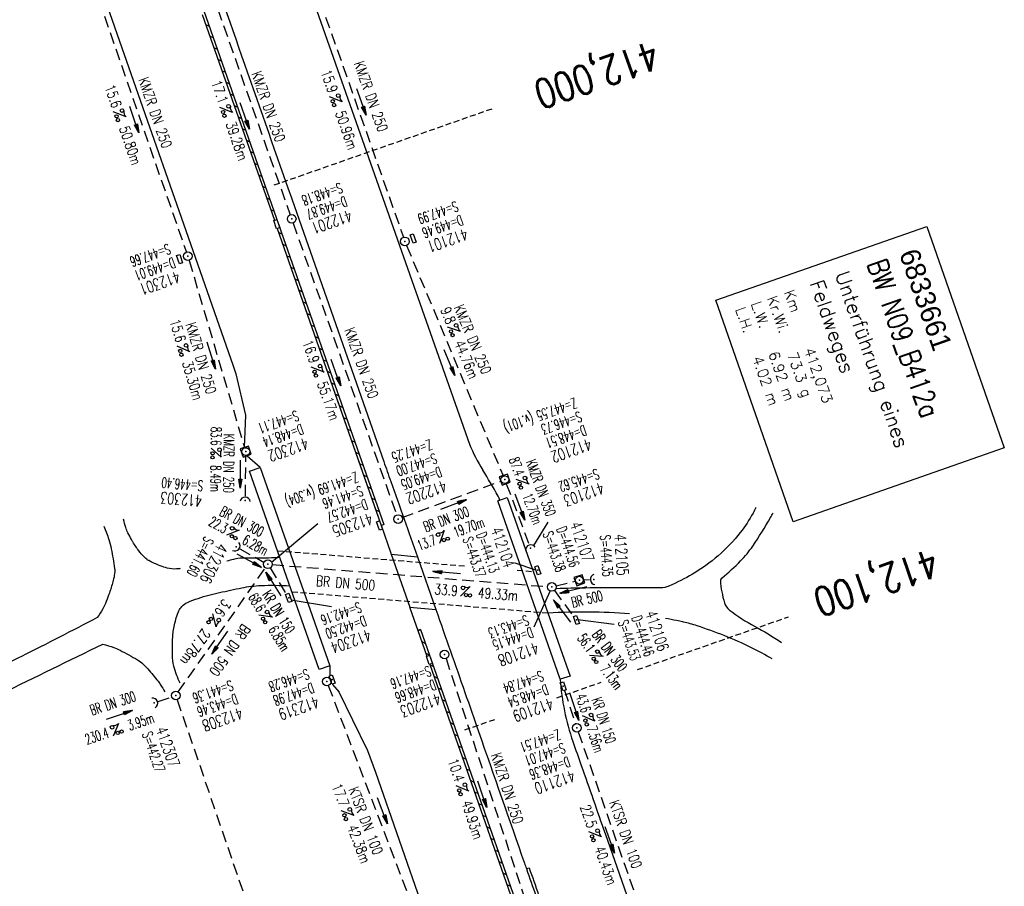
# Model space of a CAD drawing. Extents: x 232973 to 447511, y -373687 to 444035.
# Tile 7 of 40: x 447145 to 447316, y 443158 to 443308. Entities that reach past the tile are written whole.
import ezdxf
from ezdxf.enums import TextEntityAlignment as Align

# ---------------------------------------------------------------- set-up
doc = ezdxf.new("R2010")
doc.units = 0
doc.header["$LTSCALE"] = 2
doc.header["$MEASUREMENT"] = 0
for name, pattern in [('AUSGEZOGEN', [0]), ('GESTRICH-X2', [1.5, 1, -0.5]), ('GESTRICHELT', [0.75, 0.5, -0.25]), ('STRICHLINIEX2', [0.5, 0.25, -0.25])]:
    doc.linetypes.add(name, pattern=pattern)
doc.layers.get('0').update_dxf_attribs({"linetype": 'AUSGEZOGEN'})
for name, color, linetype in [('BAUWO', 250, 'CONTINUOUS'), ('BAUWUTOP', 250, 'GESTRICHELT'), ('BW-SCHRIFT', 1, 'AUSGEZOGEN'), ('FBR', 8, 'CONTINUOUS'), ('HEKTOM', 250, 'GESTRICHELT'), ('Ingenieurbauwerke', 15, 'CONTINUOUS'), ('KANAL', 7, 'GESTRICH-X2'), ('PFEIL', 7, 'CONTINUOUS'), ('SCHACHTNR', 6, 'CONTINUOUS'), ('SCHLITZRINNE', 8, 'AUSGEZOGEN'), ('SCHSYMBOL', 7, 'AUSGEZOGEN'), ('STRASSE', 8, 'CONTINUOUS'), ('TEXTO', 4, 'CONTINUOUS'), ('TEXTU', 4, 'CONTINUOUS')]:
    doc.layers.add(name, color=color, linetype=linetype)
doc.styles.add('ROMANS', font='romans.shx', dxfattribs={"width": 0.8})
doc.styles.add('UNIR-O', font='unir_o.shx', dxfattribs={"height": 2.5})

# ---------------------------------------------------------------- blocks, each defined once
blk = doc.blocks.new('GST')
at = {"color": 0}
blk.add_circle((0, 0), 0.75, dxfattribs=at)
blk.add_point((0, 0), dxfattribs=at)
blk = doc.blocks.new('17')
blk.add_lwpolyline([(-0.76, -1.22), (0.75, -1.22), (0.75, -1.8), (-0.76, -1.8)], close=True)
blk.add_blockref('GST', (0, 0))
blk = doc.blocks.new('PFEIL2')
at = {"color": 0}
for p, q in [((0.88, 0), (-2.4, -0.01)), ((0.88, -0.27), (0.88, 0.28)), ((0.88, 0.28), (2.43, 0.01)), ((0.91, 0.27), (0.88, 0.26)), ((0.97, 0.26), (0.88, 0.25)), ((1.02, 0.25), (0.88, 0.23)), ((1.07, 0.24), (0.88, 0.21)), ((1.13, 0.23), (0.88, 0.19)), ((1.18, 0.22), (0.88, 0.17)), ((1.24, 0.21), (0.88, 0.15)), ((1.29, 0.21), (0.88, 0.14)), ((1.34, 0.2), (0.88, 0.12)), ((1.4, 0.19), (0.88, 0.1)), ((1.45, 0.18), (0.88, 0.08)), ((1.51, 0.17), (0.88, 0.06)), ((1.56, 0.16), (0.88, 0.04)), ((1.61, 0.15), (0.88, 0.02)), ((1.67, 0.14), (0.88, 0.01)), ((1.72, 0.13), (0.88, -0.01)), ((1.78, 0.12), (0.88, -0.03)), ((1.83, 0.11), (0.88, -0.05)), ((1.88, 0.1), (0.88, -0.07)), ((1.94, 0.09), (0.88, -0.09)), ((2.05, 0.08), (0.88, -0.12)), ((1.99, 0.08), (0.88, -0.11)), ((2.1, 0.07), (0.88, -0.14)), ((2.15, 0.06), (0.88, -0.16)), ((2.21, 0.05), (0.88, -0.18)), ((2.26, 0.04), (0.88, -0.2)), ((2.32, 0.03), (0.88, -0.22)), ((2.37, 0.02), (0.88, -0.23)), ((2.42, 0.01), (0.88, -0.25)), ((2.43, 0.01), (0.88, -0.27))]:
    blk.add_line(p, q, dxfattribs=at)
blk = doc.blocks.new('20')
blk.add_lwpolyline([(-0.75, -0.75), (0.75, -0.75), (0.75, 0.75), (-0.75, 0.75)], close=True)
blk.add_circle((0, 0), 0.676)
blk.add_point((0, 0))
blk = doc.blocks.new('30')
at = {"color": 0}
for p, q in [((-0.75, -0.29), (-0.75, 0.29)), ((-0.75, 0.29), (0.75, 0.29)), ((0.75, 0.29), (0.75, -0.29)), ((0.75, -0.29), (-0.75, -0.29))]:
    blk.add_line(p, q, dxfattribs=at)
blk.add_point((0, 0), dxfattribs=at)
blk = doc.blocks.new('PROM')
blk.add_line((1.57, 1.82), (0.02, 0.02))
for centre, radius in [((0.32, 1.51), 0.317), ((0.94, 0.29), 0.283), ((1.64, 0.29), 0.283)]:
    blk.add_circle(centre, radius)
blk.add_arc((0.99, 2.68), 1.03, 239.1414, 303.3549)
blk = doc.blocks.new('42')
at = {"color": 0}
blk.add_arc((-0.02, -0.31), 0.91, 12.5363, 167.4637, dxfattribs=at)
blk.add_point((0, 0), dxfattribs=at)
blk = doc.blocks.new('40')
at = {"color": 0}
blk.add_arc((0.02, 0.31), 0.91, 192.5363, 347.4637, dxfattribs=at)
blk.add_point((0, 0), dxfattribs=at)
blk = doc.blocks.new('10')
blk.add_blockref('GST', (0, 0))
blk = doc.blocks.new('13')
blk.add_lwpolyline([(0.76, 1.22), (-0.75, 1.22), (-0.75, 1.8), (0.76, 1.8)], close=True)
at = {"rotation": 180}
blk.add_blockref('GST', (0, 0), dxfattribs=at)

msp = doc.modelspace()

# ---------------------------------------------------------------- linework, layer by layer
at = {"layer": 'BAUWO'}
for p, q in [((447185.16, 443230.14), (447187, 443230.8)), ((447187, 443230.8), (447199.09, 443196.43)), ((447197.25, 443195.76), (447185.16, 443230.14)), ((447228.16, 443224.99), (447229.8, 443225.57)), ((447229.8, 443225.57), (447240.74, 443194.6)), ((447238.99, 443194.08), (447228.16, 443224.99)), ((447209.74, 443215.74), (447212.93, 443206.58)), ((447209.74, 443215.74), (447214.26, 443215.27)), ((447214.26, 443215.27), (447217.46, 443206.14)), ((447212.93, 443206.58), (447217.46, 443206.14)), ((447199.09, 443196.43), (447197.25, 443195.76)), ((447240.74, 443194.6), (447238.99, 443194.08))]:
    msp.add_line(p, q, dxfattribs=at)
at = {"layer": 'BAUWUTOP'}
for p, q in [((447190.01, 443216.36), (447222.73, 443213.7)), ((447231.53, 443212.98), (447234.33, 443212.75)), ((447236.88, 443205.52), (447192.53, 443209.2))]:
    msp.add_line(p, q, dxfattribs=at)
at = {"layer": 'BW-SCHRIFT'}
msp.add_lwpolyline([(447302.48, 443272.54), (447315.92, 443234.15), (447279.36, 443221.36), (447265.93, 443259.75)], close=True, dxfattribs=at)
at = {"layer": 'FBR'}
for p, q in [((447182.37, 443248.37), (447182.79, 443247.02)), ((447182.79, 443247.02), (447184.47, 443239.84)), ((447184.47, 443239.84), (447184.27, 443234.21)), ((447184.75, 443232.79), (447187.03, 443230.81)), ((447209.7, 443215.89), (447208.01, 443220.73)), ((447209.74, 443215.74), (447209.7, 443215.89)), ((447212.91, 443206.56), (447212.97, 443206.43)), ((447212.97, 443206.43), (447214.36, 443202.51)), ((447214.36, 443202.51), (447214.79, 443202.67)), ((447199.11, 443196.44), (447199.07, 443194.59)), ((447199.56, 443193.17), (447200.73, 443191.83))]:
    msp.add_line(p, q, dxfattribs=at)
at = {"layer": 'FBR', "flags": 128}
for points in [[(447054.23, 443672.01, -0.000058), (447059.15, 443657.98, -0.000209), (447060.51, 443654.1), (447076.91, 443607.23, -0.00001), (447085.11, 443583.76, 0.00012), (447093.32, 443560.29, 0.000417), (447101.43, 443537.18, -0.000045), (447109.54, 443514.08, -0.00001), (447124.64, 443471.03, -0.000095), (447126.18, 443466.66, -0.000016), (447129.92, 443455.97, -0.000005), (447142.61, 443419.74, -0.000002), (447150.9, 443396.08, 0.000002), (447159.19, 443372.42, 0.000036), (447167.39, 443349.02, -0.000032), (447175.58, 443325.62, -0.000186), (447183.81, 443302.1, 0.000047), (447192.04, 443278.58, 0.000085), (447192.14, 443278.31, 0), (447208.43, 443231.8, 0.000395), (447209.64, 443228.37, 0.000103), (447214.26, 443215.27)], [(447233.13, 443161.27, 0.000068), (447234.78, 443156.57, -0.000142), (447236.42, 443151.87, -0.000108), (447237.55, 443148.62, 0.000029), (447241.76, 443136.55, 0.000283), (447247.45, 443120.29, -0.000296), (447252.9, 443104.69, -0.001543), (447254.47, 443100.14, -0.000665), (447258.08, 443089.54, -0.002456), (447262.61, 443075.94, -0.000291), (447263.58, 443072.99, -0.000291)]]:
    msp.add_lwpolyline(points, format="xyb", dxfattribs=at)
for points in [[(447041.12, 443647.93), (447049.5, 443624.23), (447057.64, 443600.76), (447065.84, 443577.21), (447074.08, 443553.72), (447082.36, 443530.36), (447091.33, 443507.06), (447099.91, 443483.61), (447108.15, 443460.15), (447116.43, 443436.52), (447124.64, 443413.08), (447132.94, 443389.49), (447141.15, 443366.03), (447149.45, 443342.39), (447157.67, 443318.88), (447165.87, 443295.39), (447174.16, 443271.82), (447182.37, 443248.37)], [(447214.81, 443202.68), (447216.76, 443197.12), (447233.21, 443150.11), (447249.67, 443103.02)], [(447231.73, 443107.39), (447223.54, 443130.85), (447215.25, 443154.36), (447207.03, 443177.9), (447205.68, 443181.66), (447203.06, 443186.99), (447200.73, 443191.83)]]:
    msp.add_lwpolyline(points, dxfattribs=at)
at = {"layer": 'FBR'}
for points in [[(447121.6, 443524.97), (447122.89, 443521.3), (447131.15, 443497.7, -0.000001), (447139.41, 443474.1), (447172.44, 443379.72), (447197.21, 443308.93), (447223.28, 443234.83, 0.000007)], [(447217.46, 443206.14, -0.00014), (447222.49, 443191.79, -0.000298), (447224.85, 443185.02, -0.000007), (447232.81, 443162.19, 0.000171), (447233.13, 443161.27, 0.000068)], [(447241.18, 443183.3, 0.000003), (447242.64, 443179.15, -0.000007), (447246.77, 443167.35), (447255.02, 443143.75, -0.000006), (447259.15, 443131.95, 0.000022), (447263.28, 443120.15, 0.000246), (447263.32, 443120.04, -0.000037), (447263.59, 443119.28, -0.001707), (447266.64, 443110.48, -0.001063), (447271.47, 443096.32, -0.001991), (447274.94, 443085.93, -0.000907), (447277.58, 443077.89)]]:
    msp.add_lwpolyline(points, format="xyb", dxfattribs=at)
for centre, radius, start, end in [((447251.41, 443246.37), 30.4, 202.307, 211.8376), ((447123.63, 443167.03), 120, 29.3388, 31.8376), ((447226.28, 443224.73), 2.25, 9.8405, 29.3388), ((447279.47, 443196.7), 40.56, 183.7035, 199.2897)]:
    msp.add_arc(centre, radius, start, end, dxfattribs=at)
at = {"layer": 'HEKTOM'}
for p, q in [((447189.44, 443279.72), (447227.19, 443292.94)), ((447252.38, 443195.76), (447278.52, 443204.89)), ((447238.41, 443190.88), (447246.06, 443193.56)), ((447222.47, 443185.31), (447227.96, 443187.23))]:
    msp.add_line(p, q, dxfattribs=at)
at = {"layer": 'Ingenieurbauwerke', "linetype": 'STRICHLINIEX2'}
msp.add_ellipse((432606.62, 439384.14), major_axis=(-3604.72, 14567.69), ratio=1, start_param=-1.56314, end_param=-1.537591, dxfattribs=at)
at = {"layer": 'KANAL'}
for p, q in [((447195.37, 443317.31), (447211.84, 443270.66)), ((447158.06, 443314.62), (447174.25, 443268.06)), ((447179.69, 443310.19), (447192.22, 443274.56)), ((447192.72, 443273.12), (447210.66, 443222.56)), ((447212.38, 443269.25), (447229.09, 443229.38)), ((447174.72, 443266.66), (447184.31, 443234.25)), ((447184.47, 443225.78), (447184.53, 443232.78)), ((447211.63, 443222.09), (447228.69, 443228.41)), ((447229.66, 443227.97), (447233.56, 443217.47)), ((447183.5, 443216.66), (447187.72, 443214.34)), ((447172.84, 443191.88), (447187.94, 443213.38)), ((447188.75, 443213.38), (447191.56, 443208.81)), ((447189.13, 443213.94), (447236.78, 443210.13)), ((447238.28, 443210.25), (447241.59, 443211.06)), ((447243.06, 443211.28), (447244.06, 443211.34)), ((447238, 443209.47), (447241.34, 443204.94)), ((447219.22, 443197.66), (447234.31, 443151.62)), ((447198.81, 443193), (447213.38, 443154.78)), ((447239.75, 443192.16), (447241.63, 443186.41)), ((447169.38, 443190.25), (447171.72, 443191)), ((447242.12, 443184.97), (447254.94, 443148.22))]:
    msp.add_line(p, q, dxfattribs=at)
at = {"layer": 'KANAL', "flags": 128}
msp.add_lwpolyline([(447172.66, 443190.53), (447218.3, 443057.15), (447221.62, 443047.44)], dxfattribs=at)
at = {"layer": 'SCHACHTNR'}
for p, q in [((447188.97, 443214.37), (447197.02, 443221.08)), ((447234.4, 443217.24), (447236.88, 443221.31)), ((447234.78, 443212.98), (447231.17, 443214.19)), ((447237.21, 443209.31), (447234.42, 443203.09)), ((447192.41, 443207.82), (447199.39, 443206.71)), ((447242.06, 443204.45), (447248.32, 443203.63))]:
    msp.add_line(p, q, dxfattribs=at)
at = {"layer": 'SCHLITZRINNE'}
for p, q in [((447177.61, 443307.53), (447178.18, 443307.25)), ((447178.31, 443305.53), (447178.89, 443305.25)), ((447179.01, 443303.52), (447179.59, 443303.25)), ((447179.71, 443301.52), (447180.29, 443301.24)), ((447180.42, 443299.52), (447180.99, 443299.24)), ((447181.12, 443297.51), (447181.69, 443297.24)), ((447181.82, 443295.51), (447182.4, 443295.23)), ((447182.52, 443293.51), (447183.1, 443293.23)), ((447183.22, 443291.51), (447183.8, 443291.23)), ((447183.93, 443289.5), (447184.5, 443289.22)), ((447184.63, 443287.5), (447185.2, 443287.22)), ((447185.33, 443285.5), (447185.91, 443285.22)), ((447186.03, 443283.49), (447186.61, 443283.22)), ((447186.74, 443281.49), (447187.31, 443281.21)), ((447187.44, 443279.49), (447188.01, 443279.21)), ((447188.14, 443277.48), (447188.72, 443277.21)), ((447188.84, 443275.48), (447189.42, 443275.2)), ((447190.25, 443271.48), (447190.82, 443271.2)), ((447190.95, 443269.47), (447191.52, 443269.2)), ((447191.65, 443267.47), (447192.22, 443267.19)), ((447192.35, 443265.47), (447192.92, 443265.19)), ((447193.05, 443263.47), (447193.62, 443263.19)), ((447193.75, 443261.47), (447194.32, 443261.19)), ((447194.45, 443259.46), (447195.02, 443259.19)), ((447195.15, 443257.46), (447195.73, 443257.18)), ((447195.85, 443255.46), (447196.43, 443255.18)), ((447196.55, 443253.46), (447197.13, 443253.18)), ((447197.25, 443251.45), (447197.83, 443251.18)), ((447197.95, 443249.45), (447198.53, 443249.18)), ((447198.65, 443247.45), (447199.23, 443247.17)), ((447199.35, 443245.45), (447199.93, 443245.17)), ((447200.05, 443243.45), (447200.63, 443243.17)), ((447200.75, 443241.44), (447201.33, 443241.17)), ((447201.46, 443239.44), (447202.03, 443239.16)), ((447202.16, 443237.44), (447202.73, 443237.16)), ((447202.86, 443235.44), (447203.43, 443235.16)), ((447203.56, 443233.43), (447204.13, 443233.16)), ((447204.26, 443231.43), (447204.83, 443231.16)), ((447204.96, 443229.43), (447205.53, 443229.15)), ((447205.66, 443227.43), (447206.23, 443227.15)), ((447206.36, 443225.43), (447206.94, 443225.15)), ((447207.06, 443223.42), (447207.64, 443223.15)), ((447208.43, 443220.88), (447208.01, 443220.73)), ((447208.43, 443220.88), (447208.01, 443220.72)), ((447215.01, 443200.6), (447215.64, 443200.29)), ((447215.71, 443198.6), (447216.35, 443198.29)), ((447216.41, 443196.59), (447217.05, 443196.29)), ((447217.11, 443194.59), (447217.75, 443194.28)), ((447217.81, 443192.59), (447218.45, 443192.28)), ((447218.51, 443190.59), (447219.15, 443190.28)), ((447219.21, 443188.58), (447219.85, 443188.28)), ((447219.92, 443186.58), (447220.55, 443186.27)), ((447220.62, 443184.58), (447221.25, 443184.27)), ((447221.32, 443182.57), (447221.95, 443182.27)), ((447222.02, 443180.57), (447222.66, 443180.26)), ((447222.72, 443178.57), (447223.36, 443178.26)), ((447223.42, 443176.57), (447224.06, 443176.26)), ((447224.12, 443174.56), (447224.76, 443174.26)), ((447224.82, 443172.56), (447225.46, 443172.25)), ((447225.52, 443170.56), (447226.16, 443170.25)), ((447226.22, 443168.55), (447226.86, 443168.25)), ((447226.92, 443166.55), (447227.56, 443166.24)), ((447227.62, 443164.55), (447228.26, 443164.24)), ((447228.33, 443162.55), (447228.96, 443162.24)), ((447229.03, 443160.54), (447229.66, 443160.24)), ((447229.73, 443158.54), (447230.36, 443158.23))]:
    msp.add_line(p, q, dxfattribs=at)
at = {"layer": 'SCHLITZRINNE', "flags": 128}
for points in [[(447052.69, 443665.53), (447068.14, 443621.46), (447084.44, 443574.94), (447097.86, 443536.64), (447110.97, 443499.15), (447124.26, 443461.21), (447137.5, 443423.38), (447150.93, 443385.13), (447164.08, 443347.54), (447177.2, 443310.06), (447190.28, 443272.75), (447208.43, 443220.88)], [(447177, 443309.25), (447189.49, 443273.64)], [(447177, 443309.25), (447189.5, 443273.61)], [(447189.99, 443272.2), (447207.49, 443222.2)], [(447189.99, 443272.2), (447208, 443220.73)], [(447207.98, 443220.78), (447208.01, 443220.72)], [(447214.81, 443202.68), (447214.33, 443202.51)], [(447214.33, 443202.51), (447215.89, 443198.07)], [(447214.81, 443202.68), (447216.76, 443197.12), (447233.21, 443150.11), (447249.67, 443103.02)], [(447216.39, 443196.65), (447232.38, 443150.96)], [(447233.13, 443161.27), (447233.61, 443161.43)]]:
    msp.add_lwpolyline(points, dxfattribs=at)
at = {"layer": 'SCHLITZRINNE'}
for points in [[(447233.13, 443161.27, 0.000068), (447234.78, 443156.57, -0.000142), (447236.42, 443151.87, -0.000108), (447237.55, 443148.62, 0.000029), (447241.76, 443136.55, 0.000283), (447247.45, 443120.29, -0.000296), (447252.9, 443104.69, -0.001543), (447254.47, 443100.14, -0.000665), (447258.08, 443089.54, -0.002456), (447262.61, 443075.94, -0.001817), (447268.59, 443057.5, -0.001154), (447271.07, 443049.66, -0.001184), (447273.46, 443042.01, -0.002933), (447278.18, 443026.45, -0.00276), (447283.01, 443009.86, -0.000806), (447285.45, 443001.24, -0.000978), (447287.43, 442994.13, -0.001489), (447291.98, 442977.53, -0.001531)], [(447233.61, 443161.43, 0.000068), (447235.25, 443156.74, -0.000028), (447236.62, 443152.82, -0.000108)]]:
    msp.add_lwpolyline(points, format="xyb", dxfattribs=at)
at = {"layer": 'SCHSYMBOL'}
for points in [[(447189.92, 443273.76), (447190.42, 443272.34), (447189.87, 443272.15), (447189.37, 443273.57)], [(447207.72, 443221.53), (447208.23, 443220.11), (447207.68, 443219.92), (447207.18, 443221.33)], [(447216.36, 443198.24), (447216.86, 443196.82), (447216.31, 443196.63), (447215.81, 443198.05)]]:
    msp.add_lwpolyline(points, close=True, dxfattribs=at)
at = {"layer": 'STRASSE'}
for points in [[(447272.86, 443223.83, -0.018941), (447272.39, 443222.88, -0.042047), (447270.18, 443219.51, -0.046768), (447266.36, 443215.49, -0.047414), (447261.91, 443212.3, -0.030014), (447257.8, 443210.22, -0.095531), (447256.38, 443209.91, -0.010974), (447254.71, 443209.9, 0.003745), (447249.82, 443209.95, 0.005205), (447243.36, 443209.89, 0.002666), (447238.36, 443209.77)], [(447267.02, 443211.66, 0.02923), (447270.24, 443214.58, 0.045418), (447272.34, 443217.16, 0.01728), (447275.43, 443222.08, 0.024168), (447275.87, 443222.92, 0.050866)], [(447159.97, 443220.58, -0.019203), (447160.8, 443218.3, -0.027599), (447161.22, 443216.66, -0.01036), (447161.82, 443213.27, -0.061411), (447161.84, 443212.68, -0.037517), (447161.64, 443211.49, -0.021504), (447161.05, 443209.47, -0.006831), (447160.77, 443208.67, -0.003709), (447160.22, 443207.22, -0.038817), (447159.77, 443206.27, -0.023), (447158.81, 443204.77)], [(447173.19, 443213.25, -0.00239), (447172.53, 443213.19, -0.088025), (447170.91, 443213.34, -0.026086), (447169.73, 443213.72, -0.022159), (447168.39, 443214.31, -0.004016), (447167.72, 443214.65, -0.019809), (447167.59, 443214.72, -0.040415), (447167.37, 443214.88, -0.016335), (447166.89, 443215.33, -0.036006), (447166.02, 443216.33, -0.025493), (447164.97, 443217.87, -0.012697), (447164.74, 443218.29, -0.004603), (447164.12, 443219.47, -0.041315), (447163.75, 443220.35, -0.026454), (447163.37, 443221.81)], [(447190.43, 443215.15, -0.004012), (447188.49, 443215.08, -0.006912), (447187.36, 443215.06, -0.005236), (447184.97, 443215.08, 0.011859), (447183.92, 443215.08, 0.061501), (447182.43, 443214.85, -0.007954), (447181.26, 443214.54, -0.022574)], [(447173.15, 443193.41, -0.042725), (447172.07, 443196.34, -0.067716), (447171.81, 443198.3, -0.009116), (447171.88, 443201.37, -0.028954), (447171.98, 443202.34, -0.013993), (447172.2, 443203.52, -0.013536), (447172.49, 443204.72, -0.047616), (447172.95, 443205.94, -0.066859), (447173.47, 443206.71, -0.113653), (447174.43, 443207.4, -0.033695), (447178.15, 443208.66, -0.010334), (447179.96, 443209.1, -0.00484), (447183.86, 443209.93, -0.039435), (447187.14, 443210.32, -0.025988), (447192.15, 443210.27)], [(447266.73, 443211.16, 0.053033), (447267.44, 443207.32, 0.158307), (447268.3, 443206.07, 0.041546), (447272.67, 443203.26, -0.026452), (447277.32, 443200.47, -0.004513)], [(447251.02, 443205.41, 0.03553), (447236.88, 443205.54)], [(447158.81, 443204.77, -0.005122), (447145.7, 443198.05, -0.00755), (447136.69, 443193.72, -0.000851), (447126.28, 443188.92, -0.000105), (447126.09, 443188.84, -0.042049)], [(447275.73, 443197.6, 0.014962), (447272.14, 443199.53, 0.022332), (447267.4, 443201.64, 0.013115), (447262.71, 443203.34, 0.026259), (447260.31, 443204, 0.002994), (447260.23, 443204.02, 0.000243), (447259.15, 443204.24, 0.007169), (447257.22, 443204.61, 0.03879)], [(447127.45, 443184.26, -0.001594), (447142.21, 443191.59, -0.00157), (447159.76, 443200.16)], [(447159.76, 443200.16, -0.021463), (447161.68, 443199.59, -0.036518), (447162.76, 443199.12, -0.016245), (447165.8, 443197.43, -0.049169), (447166.72, 443196.74, -0.028764), (447167.58, 443195.86, -0.012912), (447169.33, 443193.74, -0.023013), (447169.77, 443193.11, -0.012674), (447170.5, 443191.92)]]:
    msp.add_lwpolyline(points, format="xyb", dxfattribs=at)
msp.add_arc((447267.36, 443211.14), 0.626, 122.7616, 177.8912, dxfattribs=at)

# ---------------------------------------------------------------- block references
at = {"layer": 'PFEIL'}
for p, rotation in [((447204.55, 443294.13), 289.4411999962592), ((447184.34, 443291.69), 289.4031999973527), ((447165.22, 443291.03), 289.1630000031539), ((447178.56, 443250.16), 286.5126999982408), ((447219.82, 443248.93), 292.7275999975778), ((447200.15, 443247.22), 289.5180000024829), ((447183.6, 443229.63), 269.4535999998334), ((447220.5, 443224.32), 20.28709999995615), ((447232.03, 443223.92), 290.4028999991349), ((447185.13, 443214.62), 331.4353999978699), ((447189.31, 443210.56), 121.6479999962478), ((447219.35, 443212.6), 175.4306999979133), ((447241.26, 443209.59), 193.7616999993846), ((447239.31, 443205.89), 126.6722999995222), ((447180.04, 443200.42), 234.9611999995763), ((447241.47, 443189.26), 288.089600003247), ((447162.62, 443187.89), 18.24709999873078), ((447225.49, 443174.15), 288.1743999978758), ((447208.2, 443171.32), 290.8389000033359), ((447247.58, 443166.27), 289.2292000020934)]:
    msp.add_blockref('PFEIL2', p, dxfattribs=dict(at, rotation=rotation))
at = {"layer": 'SCHSYMBOL'}
for name, p, rotation in [('GST', (447192.48, 443273.85), 289.2892000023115), ('13', (447212.1, 443269.95), 289.2892000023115), ('17', (447174.5, 443267.37), 289.2892000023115), ('20', (447184.53, 443233.53), 289.2892000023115), ('20', (447229.39, 443228.67), 289.2892000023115), ('42', (447184.45, 443225.03), 358.6845838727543), ('GST', (447210.91, 443221.84), 289.2892000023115), ('42', (447182.85, 443217), 229.8719605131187), ('40', (447233.82, 443216.77), 199.2891999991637), ('10', (447188.37, 443214), 289.2892000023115), ('30', (447235.1, 443212.97), 289.2892000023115), ('20', (447242.31, 443211.24), 289.2892000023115), ('40', (447244.81, 443211.38), 275.5018858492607), ('10', (447237.54, 443210.07), 289.2892000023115), ('30', (447191.96, 443208.17), 289.2892000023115), ('30', (447241.8, 443204.35), 289.2892000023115), ('GST', (447218.97, 443198.36), 289.2892000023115), ('10', (447198.56, 443193.7), 289.2892000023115), ('30', (447199.48, 443194.03), 289.2892000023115), ('30', (447239.52, 443192.86), 289.2892000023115), ('10', (447172.42, 443191.25), 289.2892000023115), ('42', (447168.66, 443190.01), 289.2892000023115), ('10', (447241.87, 443185.68), 289.2892000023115)]:
    msp.add_blockref(name, p, dxfattribs=dict(at, rotation=rotation))
at = {"layer": 'TEXTU'}
for p, rotation in [((447199.01, 443295.01), 289.4411999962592), ((447180.02, 443293.16), 289.4031999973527), ((447161.56, 443292.41), 289.1630000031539), ((447219.45, 443255.1), 292.7275999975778), ((447172.64, 443251.79), 286.5126999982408), ((447195.85, 443248.14), 289.5180000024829), ((447178.49, 443234.17), 269.4535999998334), ((447231.35, 443228.73), 290.4028999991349), ((447181.15, 443219.06), 331.4353999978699), ((447218.07, 443217.6), 20.28709999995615), ((447221.71, 443208.44), 355.4306999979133), ((447178.8, 443205.47), 234.9611999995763), ((447186.78, 443205.21), 301.6479999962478), ((447244.02, 443198.22), 306.6722999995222), ((447242.8, 443187.73), 288.089600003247), ((447161.55, 443184.22), 18.24709999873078), ((447220.94, 443175.63), 288.1743999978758), ((447201.02, 443171.29), 290.8389000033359), ((447243.93, 443167.64), 289.2292000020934)]:
    msp.add_blockref('PROM', p, dxfattribs=dict(at, rotation=rotation))

# ---------------------------------------------------------------- texts
at = {"layer": 'BW-SCHRIFT'}
for s, height, style, p in [('6833661', 3.5, 'UNIR-O', (447297.65, 443267.87)), ('Unterführung eines', 2.5, 'ROMANS', (447286.54, 443264.25)), ('Feldweges', 2.5, 'ROMANS', (447282.17, 443262.71)), ('Km', 1.8, 'ROMANS', (447277.74, 443261.18)), ('L.W.   6.92 m', 1.8, 'ROMANS', (447272.02, 443259.16)), ('Kr.Wi.', 1.8, 'ROMANS', (447274.79, 443260.13)), ('L.H.   4.02 m', 1.8, 'ROMANS', (447269.3, 443258.19)), ('73.3 g', 1.8, 'ROMANS', (447278.3, 443250.39)), ('412,073', 1.8, 'ROMANS', (447281.23, 443251.18))]:
    msp.add_text(s, height=height, rotation=289.2775, dxfattribs=dict(at, style=style)).set_placement(p)
at = {"layer": 'BW-SCHRIFT', "style": 'ROMANS', "width": 0.8}
msp.add_text('BW N09_B412a', height=3.5, rotation=289.2775, dxfattribs=at).set_placement((447292.11, 443266.09))
at = {"layer": 'HEKTOM', "style": 'ROMANS', "width": 0.8}
for s, p in [('412,000', (447255.05, 443304.83)), ('412,100', (447303.46, 443216.86))]:
    msp.add_text(s, height=5, rotation=199.2892, dxfattribs=at).set_placement(p)
at = {"layer": 'SCHACHTNR', "style": 'ROMANS'}
for s, height, rotation, width, p in [('S=448.18', 1.8, 199.2892, 0.6, (447200.88, 443280.16)), ('D=449.87', 1.8, 199.2892, 0.6, (447201.69, 443277.81)), ('S=447.99', 1.8, 199.2892, 0.6, (447220.92, 443276.95)), ('412201', 2, 199.2892, 0.7, (447202.5, 443275.44)), ('D=449.46', 1.8, 199.2892, 0.6, (447221.76, 443274.57)), ('412101', 2, 199.2892, 0.7, (447222.57, 443272.23)), ('S=447.66', 1.8, 199.2892, 0.6, (447171.09, 443269.56)), ('D=449.01', 1.8, 199.2892, 0.6, (447171.91, 443267.19)), ('412301', 2, 199.2892, 0.7, (447172.72, 443264.84)), ('Z=447.55 (v.101)', 1.8, 199.2892, 0.6, (447241.49, 443242.87)), ('S=447.11', 1.8, 199.2892, 0.6, (447193.3, 443240.69)), ('S=446.73', 1.8, 199.2892, 0.6, (447242.33, 443240.53)), ('D=448.14', 1.8, 199.2892, 0.6, (447194.11, 443238.34)), ('D=448.51', 1.8, 199.2892, 0.6, (447243.15, 443238.16)), ('412302', 2, 199.2892, 0.7, (447194.96, 443235.97)), ('Z=447.25', 1.8, 199.2892, 0.6, (447216.43, 443235.67)), ('412102', 2, 199.2892, 0.7, (447243.99, 443235.81)), ('S=447.00', 1.8, 199.2892, 0.6, (447217.24, 443233.29)), ('D=449.05', 1.8, 199.2892, 0.6, (447218.09, 443230.95)), ('S=445.62', 1.8, 199.2892, 0.6, (447245.35, 443230.58)), ('S=446.40', 1.8, 175.2104, 0.6, (447177.21, 443228.46)), ('Z=441.69 (v.304)', 1.8, 199.2892, 0.6, (447203.63, 443230.04)), ('Z=441.69', 1.8, 199.2892, 0.6, (447203.63, 443230.04)), ('S=441.46', 1.8, 199.2892, 0.6, (447204.44, 443227.66)), ('412202', 2, 199.2892, 0.7, (447218.9, 443228.58)), ('412103', 2, 199.2892, 0.7, (447246.16, 443228.23)), ('412303', 2, 175.2104, 0.7, (447177.01, 443225.95)), ('D=442.57', 1.8, 199.2892, 0.6, (447205.25, 443225.32)), ('412305', 2, 199.2892, 0.7, (447206.09, 443222.94)), ('412104', 2, 289.2892, 0.7, (447226.95, 443220.02)), ('D=444.56', 1.8, 289.2892, 0.6, (447238.29, 443220.17)), ('412107', 2, 289.2892, 0.7, (447240.64, 443220.98)), ('S=441.60', 1.8, 244.0598, 0.6, (447177.42, 443218.93)), ('S=443.37', 1.8, 289.2892, 0.6, (447222.06, 443218.38)), ('D=444.13', 1.8, 289.2892, 0.6, (447224.41, 443219.19)), ('S=443.38', 1.8, 289.2892, 0.6, (447235.92, 443219.32)), ('S=444.35', 1.8, 273.8348, 0.6, (447245.87, 443219.02)), ('412105', 2, 273.8348, 0.7, (447248.38, 443219.17)), ('412306', 2, 244.0598, 0.7, (447179.67, 443217.81)), ('S=442.16', 1.8, 199.2892, 0.6, (447204.16, 443207.48)), ('D=442.50', 1.8, 199.2892, 0.6, (447205.01, 443205.14)), ('S=443.13', 1.8, 199.2892, 0.6, (447233.16, 443205.25)), ('D=444.46', 1.8, 288.4725, 0.6, (447251.32, 443204.76)), ('412106', 2, 288.4725, 0.7, (447253.7, 443205.57)), ('D=444.15', 1.8, 199.2892, 0.6, (447233.93, 443203.15)), ('S=443.53', 1.8, 288.4725, 0.6, (447248.96, 443203.98)), ('412304', 2, 199.2892, 0.7, (447205.82, 443202.76)), ('412108', 2, 199.2892, 0.7, (447234.82, 443200.53)), ('S=447.16', 1.8, 199.2892, 0.6, (447216.21, 443196.44)), ('S=446.28', 1.8, 199.2892, 0.6, (447195.13, 443195.91)), ('S=447.84', 1.8, 199.2892, 0.6, (447235.71, 443195.6)), ('S=441.36', 1.8, 199.2892, 0.6, (447181.96, 443193.95)), ('D=447.98', 1.8, 199.2892, 0.6, (447195.97, 443193.53)), ('D=448.66', 1.8, 199.2892, 0.6, (447217.06, 443194.07)), ('D=448.54', 1.8, 199.2892, 0.6, (447236.55, 443193.23)), ('D=443.46', 1.8, 199.2892, 0.6, (447182.77, 443191.61)), ('412203', 2, 199.2892, 0.7, (447217.87, 443191.72)), ('412319', 2, 199.2892, 0.7, (447196.78, 443191.19)), ('412109', 2, 199.2892, 0.7, (447237.36, 443190.88)), ('412308', 2, 199.2892, 0.7, (447183.58, 443189.23)), ('S=442.27', 1.8, 289.2892, 0.6, (447166.53, 443184.62)), ('412307', 2, 289.2892, 0.7, (447168.9, 443185.44)), ('Z=447.51', 1.8, 199.2892, 0.6, (447238.66, 443185.44)), ('S=447.01', 1.8, 199.2892, 0.6, (447239.47, 443183.1)), ('D=448.36', 1.8, 199.2892, 0.6, (447240.32, 443180.73)), ('412110', 2, 199.2892, 0.7, (447241.13, 443178.38))]:
    msp.add_text(s, height=height, rotation=rotation, dxfattribs=dict(at, width=width)).set_placement(p)
at = {"layer": 'TEXTO', "style": 'ROMANS'}
for s, rotation, width, p in [('KMZR DN 250', 289.4412, 0.75, (447205.37, 443294.77)), ('KMZR DN 250', 289.4032, 0.75, (447187.6, 443293.02)), ('KMZR DN 250', 289.163, 0.75, (447168, 443291.97)), ('KMZR DN 250', 292.7276, 0.75, (447223.01, 443252.65)), ('KMZR DN 250', 286.5127, 0.75, (447175.92, 443249.46)), ('KMZR DN 250', 289.518, 0.75, (447203.72, 443248.59)), ('KMZR DN 250', 269.4536, 0.6, (447180.69, 443231.51)), ('KMZR DN 350', 290.4029, 0.6, (447234.81, 443226.94)), ('BR DN 300', 331.4354, 0.6, (447183.41, 443220.63)), ('BR DN 300', 20.2871, 0.6, (447219.56, 443220.98)), ('BR DN 500', 355.4307, 0.75, (447201.75, 443209.85)), ('KR DN 150', 301.648, 0.6, (447189.46, 443205.28)), ('BR 500', 13.7617, 0.6, (447243.85, 443207.12)), ('BR DN 500', 234.9612, 0.75, (447181.05, 443199.62)), ('BR DN 300', 306.6723, 0.6, (447246.84, 443198.51)), ('BR DN 300', 18.2471, 0.6, (447161.79, 443189.07)), ('KR DN 150', 288.0896, 0.6, (447245.71, 443186.68)), ('KMZR DN 250', 288.1744, 0.75, (447228.96, 443174.92)), ('KTSR DN 100', 290.8389, 0.75, (447204.47, 443169.26)), ('KTSR DN 100', 289.2292, 0.75, (447249.47, 443166.94))]:
    msp.add_text(s, height=1.8, rotation=rotation, dxfattribs=dict(at, width=width)).set_placement(p, align=Align.CENTER)
at = {"layer": 'TEXTU', "style": 'ROMANS'}
for s, rotation, width, p in [('15.9', 289.4412, 0.75, (447197.5, 443299.31)), ('15.6', 289.163, 0.75, (447160.06, 443296.72)), ('17.1', 289.4032, 0.75, (447178.51, 443297.48)), ('50.96m', 289.4412, 0.75, (447200, 443292.19)), ('39.28m', 289.4032, 0.75, (447181.01, 443290.32)), ('50.80m', 289.163, 0.75, (447162.56, 443289.56)), ('9.8', 292.7276, 0.75, (447218.2, 443258.09)), ('15.6', 286.5127, 0.75, (447171.33, 443256.18)), ('16.9', 289.518, 0.75, (447194.32, 443252.46)), ('44.76m', 292.7276, 0.75, (447220.61, 443252.34)), ('35.30m', 286.5127, 0.75, (447173.48, 443248.93)), ('55.17m', 289.518, 0.75, (447196.85, 443245.3)), ('83.6', 269.4536, 0.6, (447178.51, 443237.82)), ('87.4', 290.4029, 0.6, (447230.06, 443232.15)), ('8.49m', 269.4536, 0.6, (447178.45, 443231.17)), ('12.70m', 290.4029, 0.6, (447232.41, 443225.9)), ('22.3', 331.4354, 0.6, (447177.93, 443220.82)), ('19.70m', 20.2871, 0.6, (447220.87, 443218.65)), ('6.28m', 331.4354, 0.6, (447183.77, 443217.63)), ('13.7', 20.2871, 0.6, (447214.62, 443216.34)), ('33.9', 355.4307, 0.75, (447217.15, 443208.82)), ('49.33m', 355.4307, 0.75, (447224.68, 443208.2)), ('68.6', 301.648, 0.6, (447184.87, 443208.32)), ('3.6', 234.9612, 0.75, (447180.66, 443208.12)), ('6.85m', 301.648, 0.6, (447188.37, 443202.66)), ('27.78m', 234.9612, 0.75, (447177.07, 443203)), ('56.1', 306.6723, 0.6, (447241.83, 443201.14)), ('7.13m', 306.6723, 0.6, (447245.8, 443195.8)), ('43.6', 288.0896, 0.6, (447241.66, 443191.2)), ('3.95m', 18.2471, 0.6, (447164.42, 443185.17)), ('7.56m', 288.0896, 0.6, (447243.54, 443185.62)), ('230.4', 18.2471, 0.6, (447157.04, 443182.74)), ('10.4', 288.1744, 0.75, (447219.51, 443179.99)), ('17.7', 290.8389, 0.75, (447199.4, 443175.57)), ('49.93m', 288.1744, 0.75, (447221.88, 443172.77)), ('22.5', 289.2292, 0.75, (447242.41, 443171.97)), ('42.38m', 290.8389, 0.75, (447202.08, 443168.48)), ('40.43m', 289.2292, 0.75, (447244.91, 443164.81))]:
    msp.add_text(s, height=1.8, rotation=rotation, dxfattribs=dict(at, width=width)).set_placement(p)

doc.saveas('drawing.dxf')
